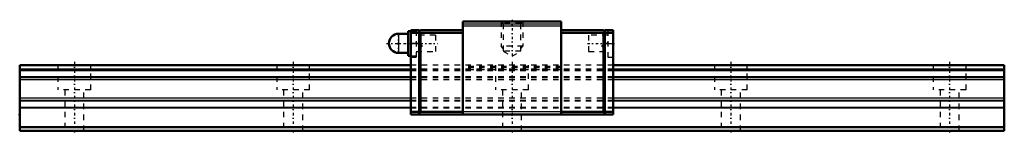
# Model space of a CAD drawing. Header units: millimetres. Extents: x -10 to 170, y -1 to 20.
import ezdxf

# ---------------------------------------------------------------- set-up
doc = ezdxf.new("R2010")
doc.units = ezdxf.units.MM
doc.linetypes.add('Center', pattern=[1.5, 0.45, -0.5, 0.05, -0.5])
doc.linetypes.add('Dashed', pattern=[2, 1, -1])
for name, color, linetype, lineweight in [('2d ConnectionPoints', 7, 'Continuous', 50), ('AM_0', 7, 'Continuous', 50), ('AM_4', 3, 'Continuous', 25), ('AM_5', 3, 'Continuous', 25), ('AM_7', 7, 'Center', 25), ('AM_9', 6, 'Dashed', 25)]:
    doc.layers.add(name, color=color, linetype=linetype, lineweight=lineweight)

# ---------------------------------------------------------------- blocks, each defined once
blk = doc.blocks.new('1_HSR_YR_PB107_grease_nipple_joint_0_in_o5wvrrwrfa6cxm6kqtfef6sbf________0')
at = {"layer": 'AM_0'}
for p, q in [((61.5, 18.25), (61, 18.25)), ((61, 18.25), (61, 13.75)), ((61, 17.75), (59.25, 17.75)), ((59.25, 14.25), (61, 14.25)), ((61, 13.75), (61.5, 13.75))]:
    blk.add_line(p, q, dxfattribs=at)
blk.add_arc((59.25, 16), 1.75, 90, 270, dxfattribs=at)
at = {"layer": 'AM_4'}
blk.add_line((59.25, 17.75), (59.25, 14.25), dxfattribs=at)
at = {"layer": 'AM_7'}
for p, q in [((59.25, 14.1625), (59.25, 17.8375)), ((57.075, 16), (66.425, 16))]:
    blk.add_line(p, q, dxfattribs=at)
at = {"layer": 'AM_9'}
for p, q in [((62.5, 18.25), (61.5, 18.25)), ((66, 17.5), (62.5, 17.5)), ((66, 17.5), (66, 14.5)), ((62.5, 14.5), (66, 14.5)), ((61.5, 13.75), (62.5, 13.75))]:
    blk.add_line(p, q, dxfattribs=at)
blk = doc.blocks.new('2_HRG12SRMUUPB107_1Slider_0_in_o5wvrrwrfa6cxm6kqtfef6sbf________0')
at = {"layer": 'AM_0'}
for p, q in [((89, 20), (71, 20)), ((71, 20), (71, 3)), ((89, 20), (89, 3)), ((63, 18.4), (61.5, 18.4)), ((61.5, 18.4), (61.5, 3)), ((63, 18.1), (63.3, 18.4)), ((63, 18.4), (63, 3.2)), ((63.3, 17.9), (63.05, 18.15)), ((71, 18.4), (63.3, 18.4)), ((89, 18.4), (96.7, 18.4)), ((96.7, 18.4), (97, 18.1)), ((96.7, 17.9), (96.95, 18.15)), ((97, 18.4), (98.5, 18.4)), ((97, 18.4), (97, 3.2)), ((98.5, 18.4), (98.5, 3)), ((63, 17.9), (61.5, 17.9)), ((63.3, 17.9), (63.3, 3.5)), ((71, 17.9), (63.3, 17.9)), ((89, 17.9), (96.7, 17.9)), ((96.7, 17.9), (96.7, 3.5)), ((97, 17.9), (98.5, 17.9)), ((63, 3.5), (61.5, 3.5)), ((98.5, 3), (61.5, 3)), ((63, 3.2), (63.3, 3.5)), ((71, 3.5), (63.3, 3.5)), ((89, 3.5), (96.7, 3.5)), ((97, 3.2), (96.7, 3.5)), ((97, 3.5), (98.5, 3.5))]:
    blk.add_line(p, q, dxfattribs=at)
at = {"layer": 'AM_4'}
for p, q in [((89, 19.5), (71, 19.5)), ((89, 19.14), (71, 19.14)), ((89, 3.5), (71, 3.5))]:
    blk.add_line(p, q, dxfattribs=at)
at = {"layer": 'AM_5', "linetype": 'Dashed'}
for p, q in [((78, 20), (78, 15.5)), ((82, 20), (82, 15.5)), ((82, 15.5), (78, 15.5)), ((78.38, 15.05), (78, 15.5)), ((81.62, 15.05), (82, 15.5))]:
    blk.add_line(p, q, dxfattribs=at)
at = {"layer": 'AM_7'}
for p, q in [((80, 20.32), (80, 13.35)), ((93.78, 16), (98.72, 16))]:
    blk.add_line(p, q, dxfattribs=at)
at = {"layer": 'AM_9'}
for p, q in [((78, 20), (78.38, 19.62)), ((81.62, 19.62), (82, 20)), ((62.5, 18.4), (62.5, 13.5)), ((78.38, 19.62), (78.38, 14.6)), ((81.62, 19.62), (78.38, 19.62)), ((81.62, 14.6), (81.62, 19.62)), ((97.5, 18.4), (97.5, 13.5)), ((66, 17.5), (62.5, 17.5)), ((66, 17.5), (66, 14.5)), ((97.5, 17.5), (94, 17.5)), ((94, 17.5), (94, 14.5)), ((62.5, 16), (61.5, 16)), ((62.5, 14.5), (66, 14.5)), ((78.38, 14.6), (80, 13.66)), ((81.62, 14.6), (78.38, 14.6)), ((80, 13.66), (81.62, 14.6)), ((94, 14.5), (97.5, 14.5)), ((97.5, 16), (98.5, 16)), ((61.5, 13.5), (62.5, 13.5)), ((97.5, 13.5), (98.5, 13.5)), ((98.5, 12), (61.5, 12)), ((98.5, 11.3), (61.5, 11.3)), ((98.5, 11.11), (61.5, 11.11)), ((98.5, 11.01), (61.5, 11.01)), ((89, 11.8), (71, 11.8)), ((89, 11.55), (71, 11.55)), ((89, 11.19), (71, 11.19)), ((98.5, 9.88), (61.5, 9.88)), ((98.5, 9.84), (61.5, 9.84)), ((98.5, 9.72), (61.5, 9.72)), ((98.5, 9.32), (61.5, 9.32)), ((98.5, 5.98), (61.5, 5.98)), ((98.5, 5.58), (61.5, 5.58)), ((98.5, 5.46), (61.5, 5.46)), ((98.5, 5.42), (61.5, 5.42)), ((98.5, 4.29), (61.5, 4.29)), ((98.5, 4.19), (61.5, 4.19))]:
    blk.add_line(p, q, dxfattribs=at)
blk = doc.blocks.new('3_HRG12SRM118010_Rail_0_in_o5wvrrwrfa6cxm6kqtfef6sbf________0')
at = {"layer": 'AM_0'}
for p, q in [((61.5, 12), (-10, 12)), ((-10, 12), (-10, 0)), ((170, 12), (98.5, 12)), ((170, 12), (170, 0)), ((170, 0.7), (-10, 0.7)), ((170, 0), (-10, 0))]:
    blk.add_line(p, q, dxfattribs=at)
at = {"layer": 'AM_4'}
for p, q in [((61.5, 11.3), (-10, 11.3)), ((61.5, 11.11), (-10, 11.11)), ((61.5, 11.01), (-10, 11.01)), ((170, 11.3), (98.5, 11.3)), ((170, 11.11), (98.5, 11.11)), ((170, 11.01), (98.5, 11.01)), ((61.5, 9.88), (-10, 9.88)), ((61.5, 9.84), (-10, 9.84)), ((61.5, 9.72), (-10, 9.72)), ((61.5, 9.32), (-10, 9.32)), ((170, 9.88), (98.5, 9.88)), ((170, 9.84), (98.5, 9.84)), ((170, 9.72), (98.5, 9.72)), ((170, 9.32), (98.5, 9.32)), ((61.5, 5.98), (-10, 5.98)), ((61.5, 5.58), (-10, 5.58)), ((61.5, 5.46), (-10, 5.46)), ((61.5, 5.42), (-10, 5.42)), ((170, 5.98), (98.5, 5.98)), ((170, 5.58), (98.5, 5.58)), ((170, 5.46), (98.5, 5.46)), ((170, 5.42), (98.5, 5.42)), ((61.5, 4.29), (-10, 4.29)), ((61.5, 4.19), (-10, 4.19)), ((170, 4.29), (98.5, 4.29)), ((170, 4.19), (98.5, 4.19))]:
    blk.add_line(p, q, dxfattribs=at)
at = {"layer": 'AM_7'}
for p, q in [((0, 12.6), (0, -0.6)), ((40, 12.6), (40, -0.6)), ((80, 12.6), (80, -0.6)), ((120, 12.6), (120, -0.6)), ((160, 12.6), (160, -0.6))]:
    blk.add_line(p, q, dxfattribs=at)
at = {"layer": 'AM_9'}
for p, q in [((-3, 12), (-3, 7.5)), ((3, 7.5), (3, 12)), ((37, 12), (37, 7.5)), ((43, 7.5), (43, 12)), ((98.5, 12), (61.5, 12)), ((98.5, 11.3), (61.5, 11.3)), ((98.5, 11.11), (61.5, 11.11)), ((98.5, 11.01), (61.5, 11.01)), ((77, 12), (77, 7.5)), ((83, 7.5), (83, 12)), ((117, 12), (117, 7.5)), ((123, 7.5), (123, 12)), ((157, 12), (157, 7.5)), ((163, 7.5), (163, 12)), ((98.5, 9.88), (61.5, 9.88)), ((98.5, 9.84), (61.5, 9.84)), ((98.5, 9.72), (61.5, 9.72)), ((98.5, 9.32), (61.5, 9.32)), ((3, 7.5), (-3, 7.5)), ((-1.75, 7.5), (-1.75, 0)), ((1.75, 0), (1.75, 7.5)), ((43, 7.5), (37, 7.5)), ((38.25, 7.5), (38.25, 0)), ((41.75, 0), (41.75, 7.5)), ((83, 7.5), (77, 7.5)), ((78.25, 7.5), (78.25, 0)), ((81.75, 0), (81.75, 7.5)), ((123, 7.5), (117, 7.5)), ((118.25, 7.5), (118.25, 0)), ((121.75, 0), (121.75, 7.5)), ((163, 7.5), (157, 7.5)), ((158.25, 7.5), (158.25, 0)), ((161.75, 0), (161.75, 7.5)), ((98.5, 5.98), (61.5, 5.98)), ((98.5, 5.58), (61.5, 5.58)), ((98.5, 5.46), (61.5, 5.46)), ((98.5, 5.42), (61.5, 5.42)), ((98.5, 4.29), (61.5, 4.29)), ((98.5, 4.19), (61.5, 4.19))]:
    blk.add_line(p, q, dxfattribs=at)

msp = doc.modelspace()

# ---------------------------------------------------------------- linework, layer by layer
at = {"layer": '2d ConnectionPoints'}
for p in [(62.5, 16), (63.4, 15.5), (63.4, 15.5), (96.6, 15.5), (96.6, 15.5), (97.5, 16), (-10, 3), (80, 3), (0, 0), (0, 0)]:
    msp.add_point(p, dxfattribs=at)

# ---------------------------------------------------------------- block references
for name in ['2_HRG12SRMUUPB107_1Slider_0_in_o5wvrrwrfa6cxm6kqtfef6sbf________0', '1_HSR_YR_PB107_grease_nipple_joint_0_in_o5wvrrwrfa6cxm6kqtfef6sbf________0', '3_HRG12SRM118010_Rail_0_in_o5wvrrwrfa6cxm6kqtfef6sbf________0']:
    msp.add_blockref(name, (0, 0))

doc.saveas('drawing.dxf')
